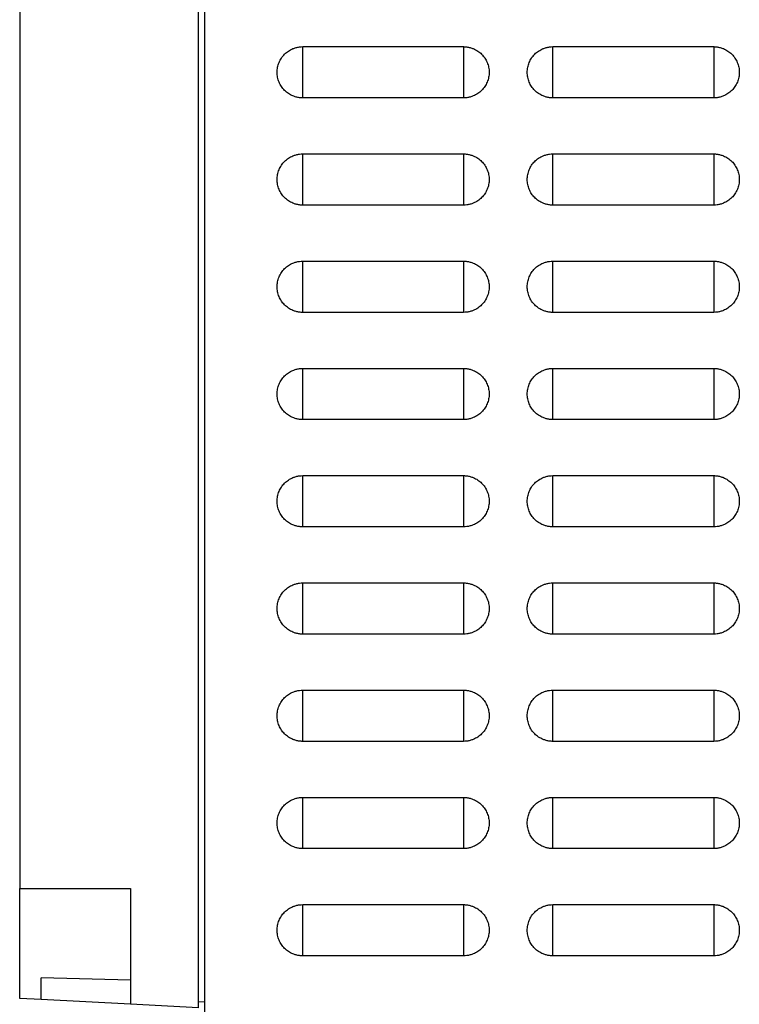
# Model space of a CAD drawing. Header units: millimetres. Extents: x 188.8 to 211.3, y 176 to 224.
# Tile 5 of 10: x 188.8 to 194.8, y 207.6 to 215.8. Entities that reach past the tile are written whole.
import ezdxf

# ---------------------------------------------------------------- set-up
doc = ezdxf.new("R2010")
doc.units = ezdxf.units.MM

msp = doc.modelspace()

# ---------------------------------------------------------------- linework, layer by layer
at = {"color": 7, "linetype": 'Continuous', "lineweight": 25}
for p, q in [((188.7601, 221.3988), (188.7601, 208.5488)), ((190.2601, 207.5488), (190.2601, 221.3988)), ((190.3101, 221.3988), (190.3101, 183.7955)), ((191.1351, 215.6138), (192.4851, 215.6138)), ((193.2351, 215.6138), (194.5851, 215.6138)), ((192.4851, 215.1838), (191.1351, 215.1838)), ((194.5851, 215.1838), (193.2351, 215.1838)), ((191.1351, 214.7138), (192.4851, 214.7138)), ((193.2351, 214.7138), (194.5851, 214.7138)), ((192.4851, 214.2838), (191.1351, 214.2838)), ((194.5851, 214.2838), (193.2351, 214.2838)), ((191.1351, 213.8138), (192.4851, 213.8138)), ((193.2351, 213.8138), (194.5851, 213.8138)), ((192.4851, 213.3838), (191.1351, 213.3838)), ((194.5851, 213.3838), (193.2351, 213.3838)), ((191.1351, 212.9138), (192.4851, 212.9138)), ((193.2351, 212.9138), (194.5851, 212.9138)), ((192.4851, 212.4838), (191.1351, 212.4838)), ((194.5851, 212.4838), (193.2351, 212.4838)), ((191.1351, 212.0138), (192.4851, 212.0138)), ((193.2351, 212.0138), (194.5851, 212.0138)), ((192.4851, 211.5838), (191.1351, 211.5838)), ((194.5851, 211.5838), (193.2351, 211.5838)), ((191.1351, 211.1138), (192.4851, 211.1138)), ((193.2351, 211.1138), (194.5851, 211.1138)), ((188.7601, 210.8158), (188.7596, 210.8157)), ((192.4851, 210.6838), (191.1351, 210.6838)), ((194.5851, 210.6838), (193.2351, 210.6838)), ((191.1351, 210.2138), (192.4851, 210.2138)), ((193.2351, 210.2138), (194.5851, 210.2138)), ((192.4851, 209.7838), (191.1351, 209.7838)), ((194.5851, 209.7838), (193.2351, 209.7838)), ((191.1351, 209.3138), (192.4851, 209.3138)), ((193.2351, 209.3138), (194.5851, 209.3138)), ((192.4851, 208.8838), (191.1351, 208.8838)), ((194.5851, 208.8838), (193.2351, 208.8838)), ((188.7601, 208.5488), (189.6901, 208.5488)), ((189.6901, 208.5488), (189.6901, 207.5786)), ((191.1351, 208.4138), (192.4851, 208.4138)), ((193.2351, 208.4138), (194.5851, 208.4138)), ((192.4851, 207.9838), (191.1351, 207.9838)), ((194.5851, 207.9838), (193.2351, 207.9838)), ((189.6901, 207.7788), (188.9401, 207.7984)), ((188.9401, 207.6179), (188.9401, 207.7984)), ((188.9401, 207.6179), (188.7601, 207.6274)), ((189.6901, 207.5786), (188.9401, 207.6179)), ((190.2601, 207.5488), (189.6901, 207.5786)), ((190.2601, 207.5988), (190.3101, 207.5996))]:
    msp.add_line(p, q, dxfattribs=at)
at = {"color": 8, "linetype": 'Continuous', "lineweight": 25}
for p, q in [((191.1351, 215.1838), (191.1351, 215.6138)), ((192.4851, 215.6138), (192.4851, 215.1838)), ((193.2351, 215.1838), (193.2351, 215.6138)), ((194.5851, 215.6138), (194.5851, 215.1838)), ((191.1351, 214.2838), (191.1351, 214.7138)), ((192.4851, 214.7138), (192.4851, 214.2838)), ((193.2351, 214.2838), (193.2351, 214.7138)), ((194.5851, 214.7138), (194.5851, 214.2838)), ((191.1351, 213.3838), (191.1351, 213.8138)), ((192.4851, 213.8138), (192.4851, 213.3838)), ((193.2351, 213.3838), (193.2351, 213.8138)), ((194.5851, 213.8138), (194.5851, 213.3838)), ((191.1351, 212.4838), (191.1351, 212.9138)), ((192.4851, 212.9138), (192.4851, 212.4838)), ((193.2351, 212.4838), (193.2351, 212.9138)), ((194.5851, 212.9138), (194.5851, 212.4838)), ((191.1351, 211.5838), (191.1351, 212.0138)), ((192.4851, 212.0138), (192.4851, 211.5838)), ((193.2351, 211.5838), (193.2351, 212.0138)), ((194.5851, 212.0138), (194.5851, 211.5838)), ((191.1351, 210.6838), (191.1351, 211.1138)), ((192.4851, 211.1138), (192.4851, 210.6838)), ((193.2351, 210.6838), (193.2351, 211.1138)), ((194.5851, 211.1138), (194.5851, 210.6838)), ((191.1351, 209.7838), (191.1351, 210.2138)), ((192.4851, 210.2138), (192.4851, 209.7838)), ((193.2351, 209.7838), (193.2351, 210.2138)), ((194.5851, 210.2138), (194.5851, 209.7838)), ((191.1351, 208.8838), (191.1351, 209.3138)), ((192.4851, 209.3138), (192.4851, 208.8838)), ((193.2351, 208.8838), (193.2351, 209.3138)), ((194.5851, 209.3138), (194.5851, 208.8838)), ((191.1351, 207.9838), (191.1351, 208.4138)), ((192.4851, 208.4138), (192.4851, 207.9838)), ((193.2351, 207.9838), (193.2351, 208.4138)), ((194.5851, 208.4138), (194.5851, 207.9838))]:
    msp.add_line(p, q, dxfattribs=at)
at = {"color": 7, "linetype": 'Continuous', "lineweight": 25}
for points, knots in [([(191.1351, 215.1838), (191.1305, 215.1839), (191.1211, 215.1841), (191.1072, 215.1855), (191.0934, 215.1878), (191.0798, 215.1911), (191.0662, 215.1952), (191.0441, 215.2036), (191.0148, 215.219), (190.9821, 215.2457), (190.9553, 215.2785), (190.9355, 215.316), (190.9229, 215.3566), (190.9188, 215.3987), (190.9229, 215.4409), (190.9355, 215.4814), (190.9553, 215.5191), (190.9821, 215.5518), (191.0148, 215.5785), (191.0483, 215.5961), (191.0795, 215.6068), (191.1072, 215.6126), (191.1258, 215.6134), (191.1351, 215.6138)], [0, 0, 0, 0, 0.020783, 0.0414809, 0.0621836, 0.0829812, 0.1039622, 0.1252132, 0.188104, 0.2500821, 0.3120308, 0.3750202, 0.4379565, 0.5000321, 0.5620302, 0.6250441, 0.687956, 0.7499822, 0.8118829, 0.874851, 0.9170293, 0.9585071, 1, 1, 1, 1]), ([(192.4851, 215.6138), (192.4898, 215.6137), (192.4991, 215.6135), (192.513, 215.612), (192.5268, 215.6097), (192.5405, 215.6064), (192.5541, 215.6023), (192.5762, 215.5939), (192.6054, 215.5785), (192.6381, 215.5518), (192.665, 215.5191), (192.6847, 215.4815), (192.6973, 215.4409), (192.7015, 215.3988), (192.6973, 215.3567), (192.6848, 215.3161), (192.665, 215.2785), (192.6382, 215.2458), (192.6055, 215.219), (192.572, 215.2014), (192.5408, 215.1907), (192.5131, 215.1849), (192.4945, 215.1841), (192.4851, 215.1838)], [0, 0, 0, 0, 0.020783, 0.04148, 0.062183, 0.08298, 0.103962, 0.125213, 0.188104, 0.250082, 0.312031, 0.37502, 0.437957, 0.500032, 0.56203, 0.625044, 0.687956, 0.749982, 0.811883, 0.874852, 0.91703, 0.958508, 1, 1, 1, 1]), ([(193.2351, 215.1838), (193.2305, 215.1839), (193.2211, 215.1841), (193.2072, 215.1855), (193.1934, 215.1878), (193.1798, 215.1911), (193.1662, 215.1952), (193.1441, 215.2036), (193.1148, 215.219), (193.0821, 215.2457), (193.0553, 215.2785), (193.0355, 215.316), (193.0229, 215.3566), (193.0188, 215.3987), (193.0229, 215.4409), (193.0355, 215.4814), (193.0553, 215.5191), (193.0821, 215.5518), (193.1148, 215.5785), (193.1483, 215.5961), (193.1795, 215.6068), (193.2072, 215.6126), (193.2258, 215.6134), (193.2351, 215.6138)], [0, 0, 0, 0, 0.020783, 0.04148, 0.062183, 0.08298, 0.103961, 0.125212, 0.188104, 0.250082, 0.312031, 0.37502, 0.437957, 0.500032, 0.56203, 0.625044, 0.687956, 0.749982, 0.811883, 0.874852, 0.91703, 0.958508, 1, 1, 1, 1]), ([(194.5851, 215.6138), (194.5898, 215.6137), (194.5991, 215.6135), (194.613, 215.612), (194.6268, 215.6097), (194.6405, 215.6064), (194.6541, 215.6023), (194.6762, 215.5939), (194.7054, 215.5785), (194.7381, 215.5518), (194.765, 215.5191), (194.7847, 215.4815), (194.7973, 215.4409), (194.8015, 215.3988), (194.7973, 215.3567), (194.7848, 215.3161), (194.765, 215.2785), (194.7382, 215.2458), (194.7055, 215.219), (194.672, 215.2014), (194.6408, 215.1907), (194.6131, 215.1849), (194.5945, 215.1841), (194.5851, 215.1838)], [0, 0, 0, 0, 0.0207823, 0.0414796, 0.062182, 0.0829794, 0.1039604, 0.1252117, 0.1881033, 0.250082, 0.3120309, 0.3750205, 0.4379565, 0.5000321, 0.5620302, 0.6250438, 0.6879558, 0.7499822, 0.8118836, 0.8748526, 0.9170311, 0.9585084, 1, 1, 1, 1]), ([(191.1351, 214.2838), (191.1305, 214.2839), (191.1211, 214.2841), (191.1072, 214.2855), (191.0934, 214.2878), (191.0798, 214.2911), (191.0662, 214.2952), (191.0441, 214.3036), (191.0148, 214.319), (190.9821, 214.3457), (190.9553, 214.3785), (190.9355, 214.416), (190.9229, 214.4566), (190.9188, 214.4987), (190.9229, 214.5409), (190.9355, 214.5814), (190.9553, 214.6191), (190.9821, 214.6518), (191.0148, 214.6785), (191.0483, 214.6961), (191.0795, 214.7068), (191.1072, 214.7126), (191.1258, 214.7134), (191.1351, 214.7138)], [0, 0, 0, 0, 0.020783, 0.0414809, 0.0621836, 0.0829812, 0.1039622, 0.1252132, 0.188104, 0.2500821, 0.3120308, 0.3750202, 0.4379565, 0.5000321, 0.5620302, 0.6250441, 0.687956, 0.7499822, 0.8118829, 0.874851, 0.9170293, 0.9585071, 1, 1, 1, 1]), ([(192.4851, 214.7138), (192.4898, 214.7137), (192.4991, 214.7135), (192.513, 214.712), (192.5268, 214.7097), (192.5405, 214.7064), (192.5541, 214.7023), (192.5762, 214.6939), (192.6054, 214.6785), (192.6381, 214.6518), (192.665, 214.6191), (192.6847, 214.5815), (192.6973, 214.5409), (192.7015, 214.4988), (192.6973, 214.4567), (192.6848, 214.4161), (192.665, 214.3785), (192.6382, 214.3458), (192.6055, 214.319), (192.572, 214.3014), (192.5408, 214.2907), (192.5131, 214.2849), (192.4945, 214.2841), (192.4851, 214.2838)], [0, 0, 0, 0, 0.0207827, 0.0414804, 0.062183, 0.0829804, 0.1039615, 0.1252126, 0.1881037, 0.250082, 0.3120308, 0.3750203, 0.4379565, 0.5000321, 0.5620302, 0.625044, 0.6879559, 0.7499822, 0.8118832, 0.8748517, 0.91703, 0.9585076, 1, 1, 1, 1]), ([(193.2351, 214.2838), (193.2305, 214.2839), (193.2211, 214.2841), (193.2072, 214.2855), (193.1934, 214.2878), (193.1798, 214.2911), (193.1662, 214.2952), (193.1441, 214.3036), (193.1148, 214.319), (193.0821, 214.3457), (193.0553, 214.3785), (193.0355, 214.416), (193.0229, 214.4566), (193.0188, 214.4987), (193.0229, 214.5409), (193.0355, 214.5814), (193.0553, 214.6191), (193.0821, 214.6518), (193.1148, 214.6785), (193.1483, 214.6961), (193.1795, 214.7068), (193.2072, 214.7126), (193.2258, 214.7134), (193.2351, 214.7138)], [0, 0, 0, 0, 0.020783, 0.04148, 0.062183, 0.08298, 0.103961, 0.125212, 0.188104, 0.250082, 0.312031, 0.37502, 0.437957, 0.500032, 0.56203, 0.625044, 0.687956, 0.749982, 0.811883, 0.874852, 0.91703, 0.958508, 1, 1, 1, 1]), ([(194.5851, 214.7138), (194.5898, 214.7137), (194.5991, 214.7135), (194.613, 214.712), (194.6268, 214.7097), (194.6405, 214.7064), (194.6541, 214.7023), (194.6762, 214.6939), (194.7054, 214.6785), (194.7381, 214.6518), (194.765, 214.6191), (194.7847, 214.5815), (194.7973, 214.5409), (194.8015, 214.4988), (194.7973, 214.4567), (194.7848, 214.4161), (194.765, 214.3785), (194.7382, 214.3458), (194.7055, 214.319), (194.672, 214.3014), (194.6408, 214.2907), (194.6131, 214.2849), (194.5945, 214.2841), (194.5851, 214.2838)], [0, 0, 0, 0, 0.020782, 0.04148, 0.062182, 0.082979, 0.10396, 0.125212, 0.188103, 0.250082, 0.312031, 0.37502, 0.437957, 0.500032, 0.56203, 0.625044, 0.687956, 0.749982, 0.811884, 0.874853, 0.917031, 0.958508, 1, 1, 1, 1]), ([(191.1351, 213.3838), (191.1305, 213.3839), (191.1211, 213.3841), (191.1072, 213.3855), (191.0934, 213.3878), (191.0798, 213.3911), (191.0662, 213.3952), (191.0441, 213.4036), (191.0148, 213.419), (190.9821, 213.4457), (190.9553, 213.4785), (190.9355, 213.516), (190.9229, 213.5566), (190.9188, 213.5987), (190.9229, 213.6409), (190.9355, 213.6814), (190.9553, 213.7191), (190.9821, 213.7518), (191.0148, 213.7785), (191.0483, 213.7961), (191.0795, 213.8068), (191.1072, 213.8126), (191.1258, 213.8134), (191.1351, 213.8138)], [0, 0, 0, 0, 0.020783, 0.041481, 0.062184, 0.082981, 0.103962, 0.125213, 0.188104, 0.250082, 0.312031, 0.37502, 0.437957, 0.500032, 0.56203, 0.625044, 0.687956, 0.749982, 0.811883, 0.874851, 0.917029, 0.958507, 1, 1, 1, 1]), ([(192.4851, 213.8138), (192.4898, 213.8137), (192.4991, 213.8135), (192.513, 213.812), (192.5268, 213.8097), (192.5405, 213.8064), (192.5541, 213.8023), (192.5762, 213.7939), (192.6054, 213.7785), (192.6381, 213.7518), (192.665, 213.7191), (192.6847, 213.6815), (192.6973, 213.6409), (192.7015, 213.5988), (192.6973, 213.5567), (192.6848, 213.5161), (192.665, 213.4785), (192.6382, 213.4458), (192.6055, 213.419), (192.572, 213.4014), (192.5408, 213.3907), (192.5131, 213.3849), (192.4945, 213.3841), (192.4851, 213.3838)], [0, 0, 0, 0, 0.020783, 0.04148, 0.062183, 0.08298, 0.103962, 0.125213, 0.188104, 0.250082, 0.312031, 0.37502, 0.437957, 0.500032, 0.56203, 0.625044, 0.687956, 0.749982, 0.811883, 0.874852, 0.91703, 0.958508, 1, 1, 1, 1]), ([(193.2351, 213.3838), (193.2305, 213.3839), (193.2211, 213.3841), (193.2072, 213.3855), (193.1934, 213.3878), (193.1798, 213.3911), (193.1662, 213.3952), (193.1441, 213.4036), (193.1148, 213.419), (193.0821, 213.4457), (193.0553, 213.4785), (193.0355, 213.516), (193.0229, 213.5566), (193.0188, 213.5987), (193.0229, 213.6409), (193.0355, 213.6814), (193.0553, 213.7191), (193.0821, 213.7518), (193.1148, 213.7785), (193.1483, 213.7961), (193.1795, 213.8068), (193.2072, 213.8126), (193.2258, 213.8134), (193.2351, 213.8138)], [0, 0, 0, 0, 0.020783, 0.04148, 0.062183, 0.08298, 0.103961, 0.125212, 0.188104, 0.250082, 0.312031, 0.37502, 0.437957, 0.500032, 0.56203, 0.625044, 0.687956, 0.749982, 0.811883, 0.874852, 0.91703, 0.958508, 1, 1, 1, 1]), ([(194.5851, 213.8138), (194.5898, 213.8137), (194.5991, 213.8135), (194.613, 213.812), (194.6268, 213.8097), (194.6405, 213.8064), (194.6541, 213.8023), (194.6762, 213.7939), (194.7054, 213.7785), (194.7381, 213.7518), (194.765, 213.7191), (194.7847, 213.6815), (194.7973, 213.6409), (194.8015, 213.5988), (194.7973, 213.5567), (194.7848, 213.5161), (194.765, 213.4785), (194.7382, 213.4458), (194.7055, 213.419), (194.672, 213.4014), (194.6408, 213.3907), (194.6131, 213.3849), (194.5945, 213.3841), (194.5851, 213.3838)], [0, 0, 0, 0, 0.0207823, 0.0414796, 0.062182, 0.0829794, 0.1039604, 0.1252117, 0.1881033, 0.250082, 0.3120309, 0.3750205, 0.4379565, 0.5000321, 0.5620302, 0.6250438, 0.6879558, 0.7499822, 0.8118836, 0.8748526, 0.9170311, 0.9585084, 1, 1, 1, 1]), ([(191.1351, 212.4838), (191.1305, 212.4839), (191.1211, 212.4841), (191.1072, 212.4855), (191.0934, 212.4878), (191.0798, 212.4911), (191.0662, 212.4952), (191.0441, 212.5036), (191.0148, 212.519), (190.9821, 212.5457), (190.9553, 212.5785), (190.9355, 212.616), (190.9229, 212.6566), (190.9188, 212.6987), (190.9229, 212.7409), (190.9355, 212.7814), (190.9553, 212.8191), (190.9821, 212.8518), (191.0148, 212.8785), (191.0483, 212.8961), (191.0795, 212.9068), (191.1072, 212.9126), (191.1258, 212.9134), (191.1351, 212.9138)], [0, 0, 0, 0, 0.020783, 0.041481, 0.062184, 0.082981, 0.103962, 0.125213, 0.188104, 0.250082, 0.312031, 0.37502, 0.437957, 0.500032, 0.56203, 0.625044, 0.687956, 0.749982, 0.811883, 0.874851, 0.917029, 0.958507, 1, 1, 1, 1]), ([(192.4851, 212.9138), (192.4898, 212.9137), (192.4991, 212.9135), (192.513, 212.912), (192.5268, 212.9097), (192.5405, 212.9064), (192.5541, 212.9023), (192.5762, 212.8939), (192.6054, 212.8785), (192.6381, 212.8518), (192.665, 212.8191), (192.6847, 212.7815), (192.6973, 212.7409), (192.7015, 212.6988), (192.6973, 212.6567), (192.6848, 212.6161), (192.665, 212.5785), (192.6382, 212.5458), (192.6055, 212.519), (192.572, 212.5014), (192.5408, 212.4907), (192.5131, 212.4849), (192.4945, 212.4841), (192.4851, 212.4838)], [0, 0, 0, 0, 0.0207827, 0.0414804, 0.062183, 0.0829804, 0.1039615, 0.1252126, 0.1881037, 0.250082, 0.3120308, 0.3750203, 0.4379565, 0.5000321, 0.5620302, 0.625044, 0.6879559, 0.7499822, 0.8118832, 0.8748517, 0.91703, 0.9585076, 1, 1, 1, 1]), ([(193.2351, 212.4838), (193.2305, 212.4839), (193.2211, 212.4841), (193.2072, 212.4855), (193.1934, 212.4878), (193.1798, 212.4911), (193.1662, 212.4952), (193.1441, 212.5036), (193.1148, 212.519), (193.0821, 212.5457), (193.0553, 212.5785), (193.0355, 212.616), (193.0229, 212.6566), (193.0188, 212.6987), (193.0229, 212.7409), (193.0355, 212.7814), (193.0553, 212.8191), (193.0821, 212.8518), (193.1148, 212.8785), (193.1483, 212.8961), (193.1795, 212.9068), (193.2072, 212.9126), (193.2258, 212.9134), (193.2351, 212.9138)], [0, 0, 0, 0, 0.020783, 0.04148, 0.062183, 0.08298, 0.103961, 0.125212, 0.188104, 0.250082, 0.312031, 0.37502, 0.437957, 0.500032, 0.56203, 0.625044, 0.687956, 0.749982, 0.811883, 0.874852, 0.91703, 0.958508, 1, 1, 1, 1]), ([(194.5851, 212.9138), (194.5898, 212.9137), (194.5991, 212.9135), (194.613, 212.912), (194.6268, 212.9097), (194.6405, 212.9064), (194.6541, 212.9023), (194.6762, 212.8939), (194.7054, 212.8785), (194.7381, 212.8518), (194.765, 212.8191), (194.7847, 212.7815), (194.7973, 212.7409), (194.8015, 212.6988), (194.7973, 212.6567), (194.7848, 212.6161), (194.765, 212.5785), (194.7382, 212.5458), (194.7055, 212.519), (194.672, 212.5014), (194.6408, 212.4907), (194.6131, 212.4849), (194.5945, 212.4841), (194.5851, 212.4838)], [0, 0, 0, 0, 0.020782, 0.04148, 0.062182, 0.082979, 0.10396, 0.125212, 0.188103, 0.250082, 0.312031, 0.37502, 0.437957, 0.500032, 0.56203, 0.625044, 0.687956, 0.749982, 0.811884, 0.874853, 0.917031, 0.958508, 1, 1, 1, 1]), ([(191.1351, 211.5838), (191.1305, 211.5839), (191.1211, 211.5841), (191.1072, 211.5855), (191.0934, 211.5878), (191.0798, 211.5911), (191.0662, 211.5952), (191.0441, 211.6036), (191.0148, 211.619), (190.9821, 211.6457), (190.9553, 211.6785), (190.9355, 211.716), (190.9229, 211.7566), (190.9188, 211.7987), (190.9229, 211.8409), (190.9355, 211.8814), (190.9553, 211.9191), (190.9821, 211.9518), (191.0148, 211.9785), (191.0483, 211.9961), (191.0795, 212.0068), (191.1072, 212.0126), (191.1258, 212.0134), (191.1351, 212.0138)], [0, 0, 0, 0, 0.020783, 0.0414809, 0.0621836, 0.0829812, 0.1039622, 0.1252132, 0.188104, 0.2500821, 0.3120308, 0.3750202, 0.4379565, 0.5000321, 0.5620302, 0.6250441, 0.687956, 0.7499822, 0.8118829, 0.874851, 0.9170293, 0.9585071, 1, 1, 1, 1]), ([(192.4851, 212.0138), (192.4898, 212.0137), (192.4991, 212.0135), (192.513, 212.012), (192.5268, 212.0097), (192.5405, 212.0064), (192.5541, 212.0023), (192.5762, 211.9939), (192.6054, 211.9785), (192.6381, 211.9518), (192.665, 211.9191), (192.6847, 211.8815), (192.6973, 211.8409), (192.7015, 211.7988), (192.6973, 211.7567), (192.6848, 211.7161), (192.665, 211.6785), (192.6382, 211.6458), (192.6055, 211.619), (192.572, 211.6014), (192.5408, 211.5907), (192.5131, 211.5849), (192.4945, 211.5841), (192.4851, 211.5838)], [0, 0, 0, 0, 0.020783, 0.04148, 0.062183, 0.08298, 0.103962, 0.125213, 0.188104, 0.250082, 0.312031, 0.37502, 0.437957, 0.500032, 0.56203, 0.625044, 0.687956, 0.749982, 0.811883, 0.874852, 0.91703, 0.958508, 1, 1, 1, 1]), ([(193.2351, 211.5838), (193.2305, 211.5839), (193.2211, 211.5841), (193.2072, 211.5855), (193.1934, 211.5878), (193.1798, 211.5911), (193.1662, 211.5952), (193.1441, 211.6036), (193.1148, 211.619), (193.0821, 211.6457), (193.0553, 211.6785), (193.0355, 211.716), (193.0229, 211.7566), (193.0188, 211.7987), (193.0229, 211.8409), (193.0355, 211.8814), (193.0553, 211.9191), (193.0821, 211.9518), (193.1148, 211.9785), (193.1483, 211.9961), (193.1795, 212.0068), (193.2072, 212.0126), (193.2258, 212.0134), (193.2351, 212.0138)], [0, 0, 0, 0, 0.020783, 0.04148, 0.062183, 0.08298, 0.103961, 0.125212, 0.188104, 0.250082, 0.312031, 0.37502, 0.437957, 0.500032, 0.56203, 0.625044, 0.687956, 0.749982, 0.811883, 0.874852, 0.91703, 0.958508, 1, 1, 1, 1]), ([(194.5851, 212.0138), (194.5898, 212.0137), (194.5991, 212.0135), (194.613, 212.012), (194.6268, 212.0097), (194.6405, 212.0064), (194.6541, 212.0023), (194.6762, 211.9939), (194.7054, 211.9785), (194.7381, 211.9518), (194.765, 211.9191), (194.7847, 211.8815), (194.7973, 211.8409), (194.8015, 211.7988), (194.7973, 211.7567), (194.7848, 211.7161), (194.765, 211.6785), (194.7382, 211.6458), (194.7055, 211.619), (194.672, 211.6014), (194.6408, 211.5907), (194.6131, 211.5849), (194.5945, 211.5841), (194.5851, 211.5838)], [0, 0, 0, 0, 0.020782, 0.04148, 0.062182, 0.082979, 0.10396, 0.125212, 0.188103, 0.250082, 0.312031, 0.37502, 0.437957, 0.500032, 0.56203, 0.625044, 0.687956, 0.749982, 0.811884, 0.874853, 0.917031, 0.958508, 1, 1, 1, 1]), ([(191.1351, 210.6838), (191.1305, 210.6839), (191.1211, 210.6841), (191.1072, 210.6855), (191.0934, 210.6878), (191.0798, 210.6911), (191.0662, 210.6952), (191.0441, 210.7036), (191.0148, 210.719), (190.9821, 210.7457), (190.9553, 210.7785), (190.9355, 210.816), (190.9229, 210.8566), (190.9188, 210.8987), (190.9229, 210.9409), (190.9355, 210.9814), (190.9553, 211.0191), (190.9821, 211.0518), (191.0148, 211.0785), (191.0483, 211.0961), (191.0795, 211.1068), (191.1072, 211.1126), (191.1258, 211.1134), (191.1351, 211.1138)], [0, 0, 0, 0, 0.020783, 0.041481, 0.062184, 0.082981, 0.103962, 0.125213, 0.188104, 0.250082, 0.312031, 0.37502, 0.437957, 0.500032, 0.56203, 0.625044, 0.687956, 0.749982, 0.811883, 0.874851, 0.917029, 0.958507, 1, 1, 1, 1]), ([(192.4851, 211.1138), (192.4898, 211.1137), (192.4991, 211.1135), (192.513, 211.112), (192.5268, 211.1097), (192.5405, 211.1064), (192.5541, 211.1023), (192.5762, 211.0939), (192.6054, 211.0785), (192.6381, 211.0518), (192.665, 211.0191), (192.6847, 210.9815), (192.6973, 210.9409), (192.7015, 210.8988), (192.6973, 210.8567), (192.6848, 210.8161), (192.665, 210.7785), (192.6382, 210.7458), (192.6055, 210.719), (192.572, 210.7014), (192.5408, 210.6907), (192.5131, 210.6849), (192.4945, 210.6841), (192.4851, 210.6838)], [0, 0, 0, 0, 0.020783, 0.04148, 0.062183, 0.08298, 0.103962, 0.125213, 0.188104, 0.250082, 0.312031, 0.37502, 0.437957, 0.500032, 0.56203, 0.625044, 0.687956, 0.749982, 0.811883, 0.874852, 0.91703, 0.958508, 1, 1, 1, 1]), ([(193.2351, 210.6838), (193.2305, 210.6839), (193.2211, 210.6841), (193.2072, 210.6855), (193.1934, 210.6878), (193.1798, 210.6911), (193.1662, 210.6952), (193.1441, 210.7036), (193.1148, 210.719), (193.0821, 210.7457), (193.0553, 210.7785), (193.0355, 210.816), (193.0229, 210.8566), (193.0188, 210.8987), (193.0229, 210.9409), (193.0355, 210.9814), (193.0553, 211.0191), (193.0821, 211.0518), (193.1148, 211.0785), (193.1483, 211.0961), (193.1795, 211.1068), (193.2072, 211.1126), (193.2258, 211.1134), (193.2351, 211.1138)], [0, 0, 0, 0, 0.020783, 0.04148, 0.062183, 0.08298, 0.103961, 0.125212, 0.188104, 0.250082, 0.312031, 0.37502, 0.437957, 0.500032, 0.56203, 0.625044, 0.687956, 0.749982, 0.811883, 0.874852, 0.91703, 0.958508, 1, 1, 1, 1]), ([(194.5851, 211.1138), (194.5898, 211.1137), (194.5991, 211.1135), (194.613, 211.112), (194.6268, 211.1097), (194.6405, 211.1064), (194.6541, 211.1023), (194.6762, 211.0939), (194.7054, 211.0785), (194.7381, 211.0518), (194.765, 211.0191), (194.7847, 210.9815), (194.7973, 210.9409), (194.8015, 210.8988), (194.7973, 210.8567), (194.7848, 210.8161), (194.765, 210.7785), (194.7382, 210.7458), (194.7055, 210.719), (194.672, 210.7014), (194.6408, 210.6907), (194.6131, 210.6849), (194.5945, 210.6841), (194.5851, 210.6838)], [0, 0, 0, 0, 0.020782, 0.04148, 0.062182, 0.082979, 0.10396, 0.125212, 0.188103, 0.250082, 0.312031, 0.37502, 0.437957, 0.500032, 0.56203, 0.625044, 0.687956, 0.749982, 0.811884, 0.874853, 0.917031, 0.958508, 1, 1, 1, 1]), ([(191.1351, 209.7838), (191.1305, 209.7839), (191.1211, 209.7841), (191.1072, 209.7855), (191.0934, 209.7878), (191.0798, 209.7911), (191.0662, 209.7952), (191.0441, 209.8036), (191.0148, 209.819), (190.9821, 209.8457), (190.9553, 209.8785), (190.9355, 209.916), (190.9229, 209.9566), (190.9188, 209.9987), (190.9229, 210.0409), (190.9355, 210.0814), (190.9553, 210.1191), (190.9821, 210.1518), (191.0148, 210.1785), (191.0483, 210.1961), (191.0795, 210.2068), (191.1072, 210.2126), (191.1258, 210.2134), (191.1351, 210.2138)], [0, 0, 0, 0, 0.020783, 0.041481, 0.062184, 0.082981, 0.103962, 0.125213, 0.188104, 0.250082, 0.312031, 0.37502, 0.437957, 0.500032, 0.56203, 0.625044, 0.687956, 0.749982, 0.811883, 0.874851, 0.917029, 0.958507, 1, 1, 1, 1]), ([(192.4851, 210.2138), (192.4898, 210.2137), (192.4991, 210.2135), (192.513, 210.212), (192.5268, 210.2097), (192.5405, 210.2064), (192.5541, 210.2023), (192.5762, 210.1939), (192.6054, 210.1785), (192.6381, 210.1518), (192.665, 210.1191), (192.6847, 210.0815), (192.6973, 210.0409), (192.7015, 209.9988), (192.6973, 209.9567), (192.6848, 209.9161), (192.665, 209.8785), (192.6382, 209.8458), (192.6055, 209.819), (192.572, 209.8014), (192.5408, 209.7907), (192.5131, 209.7849), (192.4945, 209.7841), (192.4851, 209.7838)], [0, 0, 0, 0, 0.0207827, 0.0414804, 0.062183, 0.0829804, 0.1039615, 0.1252126, 0.1881037, 0.250082, 0.3120308, 0.3750203, 0.4379565, 0.5000321, 0.5620302, 0.625044, 0.6879559, 0.7499822, 0.8118832, 0.8748517, 0.91703, 0.9585076, 1, 1, 1, 1]), ([(193.2351, 209.7838), (193.2305, 209.7839), (193.2211, 209.7841), (193.2072, 209.7855), (193.1934, 209.7878), (193.1798, 209.7911), (193.1662, 209.7952), (193.1441, 209.8036), (193.1148, 209.819), (193.0821, 209.8457), (193.0553, 209.8785), (193.0355, 209.916), (193.0229, 209.9566), (193.0188, 209.9987), (193.0229, 210.0409), (193.0355, 210.0814), (193.0553, 210.1191), (193.0821, 210.1518), (193.1148, 210.1785), (193.1483, 210.1961), (193.1795, 210.2068), (193.2072, 210.2126), (193.2258, 210.2134), (193.2351, 210.2138)], [0, 0, 0, 0, 0.0207826, 0.0414802, 0.0621827, 0.0829801, 0.1039612, 0.1252123, 0.1881036, 0.250082, 0.3120309, 0.3750204, 0.4379565, 0.5000321, 0.5620302, 0.6250439, 0.6879559, 0.7499822, 0.8118833, 0.874852, 0.9170303, 0.9585078, 1, 1, 1, 1]), ([(194.5851, 210.2138), (194.5898, 210.2137), (194.5991, 210.2135), (194.613, 210.212), (194.6268, 210.2097), (194.6405, 210.2064), (194.6541, 210.2023), (194.6762, 210.1939), (194.7054, 210.1785), (194.7381, 210.1518), (194.765, 210.1191), (194.7847, 210.0815), (194.7973, 210.0409), (194.8015, 209.9988), (194.7973, 209.9567), (194.7848, 209.9161), (194.765, 209.8785), (194.7382, 209.8458), (194.7055, 209.819), (194.672, 209.8014), (194.6408, 209.7907), (194.6131, 209.7849), (194.5945, 209.7841), (194.5851, 209.7838)], [0, 0, 0, 0, 0.020782, 0.04148, 0.062182, 0.082979, 0.10396, 0.125212, 0.188103, 0.250082, 0.312031, 0.37502, 0.437957, 0.500032, 0.56203, 0.625044, 0.687956, 0.749982, 0.811884, 0.874853, 0.917031, 0.958508, 1, 1, 1, 1]), ([(191.1351, 208.8838), (191.1305, 208.8839), (191.1211, 208.8841), (191.1072, 208.8855), (191.0934, 208.8878), (191.0798, 208.8911), (191.0662, 208.8952), (191.0441, 208.9036), (191.0148, 208.919), (190.9821, 208.9457), (190.9553, 208.9785), (190.9355, 209.016), (190.9229, 209.0566), (190.9188, 209.0987), (190.9229, 209.1409), (190.9355, 209.1814), (190.9553, 209.2191), (190.9821, 209.2518), (191.0148, 209.2785), (191.0483, 209.2961), (191.0795, 209.3068), (191.1072, 209.3126), (191.1258, 209.3134), (191.1351, 209.3138)], [0, 0, 0, 0, 0.020783, 0.041481, 0.062184, 0.082981, 0.103962, 0.125213, 0.188104, 0.250082, 0.312031, 0.37502, 0.437957, 0.500032, 0.56203, 0.625044, 0.687956, 0.749982, 0.811883, 0.874851, 0.917029, 0.958507, 1, 1, 1, 1]), ([(192.4851, 209.3138), (192.4898, 209.3137), (192.4991, 209.3135), (192.513, 209.312), (192.5268, 209.3097), (192.5405, 209.3064), (192.5541, 209.3023), (192.5762, 209.2939), (192.6054, 209.2785), (192.6381, 209.2518), (192.665, 209.2191), (192.6847, 209.1815), (192.6973, 209.1409), (192.7015, 209.0988), (192.6973, 209.0567), (192.6848, 209.0161), (192.665, 208.9785), (192.6382, 208.9458), (192.6055, 208.919), (192.572, 208.9014), (192.5408, 208.8907), (192.5131, 208.8849), (192.4945, 208.8841), (192.4851, 208.8838)], [0, 0, 0, 0, 0.020783, 0.04148, 0.062183, 0.08298, 0.103962, 0.125213, 0.188104, 0.250082, 0.312031, 0.37502, 0.437957, 0.500032, 0.56203, 0.625044, 0.687956, 0.749982, 0.811883, 0.874852, 0.91703, 0.958508, 1, 1, 1, 1]), ([(193.2351, 208.8838), (193.2305, 208.8839), (193.2211, 208.8841), (193.2072, 208.8855), (193.1934, 208.8878), (193.1798, 208.8911), (193.1662, 208.8952), (193.1441, 208.9036), (193.1148, 208.919), (193.0821, 208.9457), (193.0553, 208.9785), (193.0355, 209.016), (193.0229, 209.0566), (193.0188, 209.0987), (193.0229, 209.1409), (193.0355, 209.1814), (193.0553, 209.2191), (193.0821, 209.2518), (193.1148, 209.2785), (193.1483, 209.2961), (193.1795, 209.3068), (193.2072, 209.3126), (193.2258, 209.3134), (193.2351, 209.3138)], [0, 0, 0, 0, 0.020783, 0.04148, 0.062183, 0.08298, 0.103961, 0.125212, 0.188104, 0.250082, 0.312031, 0.37502, 0.437957, 0.500032, 0.56203, 0.625044, 0.687956, 0.749982, 0.811883, 0.874852, 0.91703, 0.958508, 1, 1, 1, 1]), ([(194.5851, 209.3138), (194.5898, 209.3137), (194.5991, 209.3135), (194.613, 209.312), (194.6268, 209.3097), (194.6405, 209.3064), (194.6541, 209.3023), (194.6762, 209.2939), (194.7054, 209.2785), (194.7381, 209.2518), (194.765, 209.2191), (194.7847, 209.1815), (194.7973, 209.1409), (194.8015, 209.0988), (194.7973, 209.0567), (194.7848, 209.0161), (194.765, 208.9785), (194.7382, 208.9458), (194.7055, 208.919), (194.672, 208.9014), (194.6408, 208.8907), (194.6131, 208.8849), (194.5945, 208.8841), (194.5851, 208.8838)], [0, 0, 0, 0, 0.020782, 0.04148, 0.062182, 0.082979, 0.10396, 0.125212, 0.188103, 0.250082, 0.312031, 0.37502, 0.437957, 0.500032, 0.56203, 0.625044, 0.687956, 0.749982, 0.811884, 0.874853, 0.917031, 0.958508, 1, 1, 1, 1]), ([(188.7601, 207.6274), (188.7601, 207.6275), (188.7601, 207.6276), (188.7601, 207.629), (188.7601, 207.6311), (188.7601, 207.6341), (188.7601, 207.6379), (188.7601, 207.646), (188.7601, 207.6618), (188.7601, 207.6911), (188.7601, 207.7292), (188.7601, 207.7925), (188.7601, 207.8926), (188.7601, 208.0158), (188.7601, 208.1242), (188.7601, 208.2079), (188.7601, 208.2937), (188.7601, 208.3701), (188.7601, 208.4366), (188.7601, 208.4926), (188.7601, 208.53), (188.7601, 208.5488)], [0, 0, 0, 0, 0.019453, 0.038872, 0.058274, 0.077679, 0.097104, 0.116567, 0.178312, 0.240094, 0.304413, 0.368769, 0.500007, 0.631244, 0.695564, 0.75992, 0.821665, 0.883447, 0.922314, 0.961117, 1, 1, 1, 1]), ([(191.1351, 207.9838), (191.1305, 207.9839), (191.1211, 207.9841), (191.1072, 207.9855), (191.0934, 207.9878), (191.0798, 207.9911), (191.0662, 207.9952), (191.0441, 208.0036), (191.0148, 208.019), (190.9821, 208.0457), (190.9553, 208.0785), (190.9355, 208.116), (190.9229, 208.1566), (190.9188, 208.1987), (190.9229, 208.2409), (190.9355, 208.2814), (190.9553, 208.3191), (190.9821, 208.3518), (191.0148, 208.3785), (191.0483, 208.3961), (191.0795, 208.4068), (191.1072, 208.4126), (191.1258, 208.4134), (191.1351, 208.4138)], [0, 0, 0, 0, 0.020783, 0.041481, 0.062184, 0.082981, 0.103962, 0.125213, 0.188104, 0.250082, 0.312031, 0.37502, 0.437957, 0.500032, 0.56203, 0.625044, 0.687956, 0.749982, 0.811883, 0.874851, 0.917029, 0.958507, 1, 1, 1, 1]), ([(192.4851, 208.4138), (192.4898, 208.4137), (192.4991, 208.4135), (192.513, 208.412), (192.5268, 208.4097), (192.5405, 208.4064), (192.5541, 208.4023), (192.5762, 208.3939), (192.6054, 208.3785), (192.6381, 208.3518), (192.665, 208.3191), (192.6847, 208.2815), (192.6973, 208.2409), (192.7015, 208.1988), (192.6973, 208.1567), (192.6848, 208.1161), (192.665, 208.0785), (192.6382, 208.0458), (192.6055, 208.019), (192.572, 208.0014), (192.5408, 207.9907), (192.5131, 207.9849), (192.4945, 207.9841), (192.4851, 207.9838)], [0, 0, 0, 0, 0.020783, 0.04148, 0.062183, 0.08298, 0.103962, 0.125213, 0.188104, 0.250082, 0.312031, 0.37502, 0.437957, 0.500032, 0.56203, 0.625044, 0.687956, 0.749982, 0.811883, 0.874852, 0.91703, 0.958508, 1, 1, 1, 1]), ([(193.2351, 207.9838), (193.2305, 207.9839), (193.2211, 207.9841), (193.2072, 207.9855), (193.1934, 207.9878), (193.1798, 207.9911), (193.1662, 207.9952), (193.1441, 208.0036), (193.1148, 208.019), (193.0821, 208.0457), (193.0553, 208.0785), (193.0355, 208.116), (193.0229, 208.1566), (193.0188, 208.1987), (193.0229, 208.2409), (193.0355, 208.2814), (193.0553, 208.3191), (193.0821, 208.3518), (193.1148, 208.3785), (193.1483, 208.3961), (193.1795, 208.4068), (193.2072, 208.4126), (193.2258, 208.4134), (193.2351, 208.4138)], [0, 0, 0, 0, 0.020783, 0.04148, 0.062183, 0.08298, 0.103961, 0.125212, 0.188104, 0.250082, 0.312031, 0.37502, 0.437957, 0.500032, 0.56203, 0.625044, 0.687956, 0.749982, 0.811883, 0.874852, 0.91703, 0.958508, 1, 1, 1, 1]), ([(194.5851, 208.4138), (194.5898, 208.4137), (194.5991, 208.4135), (194.613, 208.412), (194.6268, 208.4097), (194.6405, 208.4064), (194.6541, 208.4023), (194.6762, 208.3939), (194.7054, 208.3785), (194.7381, 208.3518), (194.765, 208.3191), (194.7847, 208.2815), (194.7973, 208.2409), (194.8015, 208.1988), (194.7973, 208.1567), (194.7848, 208.1161), (194.765, 208.0785), (194.7382, 208.0458), (194.7055, 208.019), (194.672, 208.0014), (194.6408, 207.9907), (194.6131, 207.9849), (194.5945, 207.9841), (194.5851, 207.9838)], [0, 0, 0, 0, 0.020782, 0.04148, 0.062182, 0.082979, 0.10396, 0.125212, 0.188103, 0.250082, 0.312031, 0.37502, 0.437957, 0.500032, 0.56203, 0.625044, 0.687956, 0.749982, 0.811884, 0.874853, 0.917031, 0.958508, 1, 1, 1, 1])]:
    msp.add_open_spline(points, degree=3, knots=knots, dxfattribs=at)

doc.saveas('drawing.dxf')
